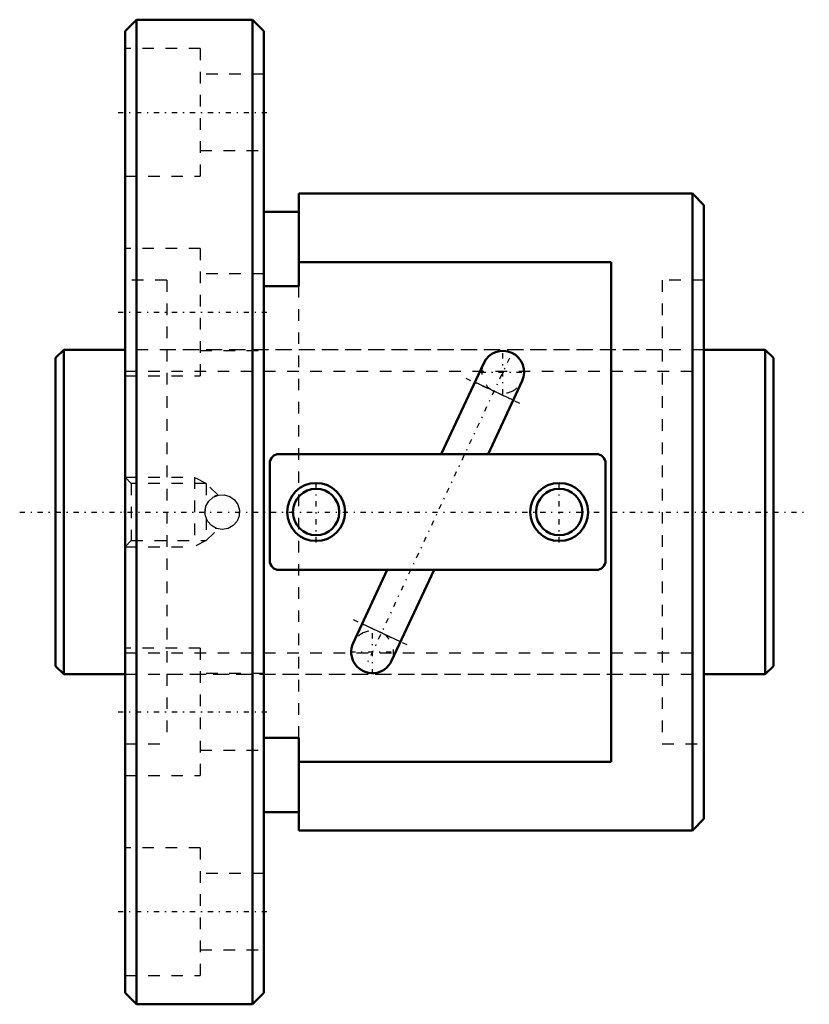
# Model space of a CAD drawing. Header units: millimetres. Extents: x -3.1 to 65.1, y -42.5 to 42.5.
import ezdxf

# ---------------------------------------------------------------- set-up
doc = ezdxf.new("R2010")
doc.units = ezdxf.units.MM
doc.linetypes.add('Center', pattern=[1.5, 0.45, -0.5, 0.05, -0.5])
doc.linetypes.add('Dashed', pattern=[2, 1, -1])
for name, color, linetype, lineweight in [('2d ConnectionPoints', 7, 'Continuous', 50), ('AM_0', 7, 'Continuous', 50), ('AM_4', 3, 'Continuous', 25), ('AM_5', 3, 'Continuous', 25), ('AM_7', 7, 'Center', 25), ('AM_9', 6, 'Dashed', 25)]:
    doc.layers.add(name, color=color, linetype=linetype, lineweight=lineweight)

# ---------------------------------------------------------------- blocks, each defined once
blk = doc.blocks.new('1_BNF_2806_2_5RR_Nut_0_in_BNF2806V_2_5RRG1_62LC0_000_rev_0')
at = {"layer": 'AM_0'}
for p, q in [((7, 42.5), (6, 41.5)), ((17, 42.5), (7, 42.5)), ((7, 42.5), (7, -42.5)), ((18, 41.5), (17, 42.5)), ((17, 42.5), (17, -42.5)), ((6, 41.5), (6, -41.5)), ((18, 41.5), (18, -41.5)), ((21, 27.5), (21, 19.496)), ((55, 27.5), (21, 27.5)), ((56, 26.5), (55, 27.5)), ((55, 27.5), (55, -27.5)), ((56, 26.5), (56, -26.5)), ((21, 25.9), (18, 25.9)), ((48, 21.577), (21, 21.577)), ((48, -21.577), (48, 21.577)), ((21, 19.496), (18, 19.496)), ((36.974, 12.858), (33.31, 5)), ((37.353, 5), (40.296, 11.31)), ((46.7, 5), (19.3, 5)), ((18.5, 4.2), (18.5, -4.2)), ((47.5, -4.2), (47.5, 4.2)), ((19.3, -5), (46.7, -5)), ((28.647, -5), (25.704, -11.31)), ((29.026, -12.858), (32.69, -5)), ((18, -19.496), (21, -19.496)), ((21, -19.496), (21, -27.5)), ((21, -21.577), (48, -21.577)), ((18, -25.9), (21, -25.9)), ((55, -27.5), (56, -26.5)), ((21, -27.5), (55, -27.5)), ((6, -41.5), (7, -42.5)), ((17, -42.5), (18, -41.5)), ((7, -42.5), (17, -42.5))]:
    blk.add_line(p, q, dxfattribs=at)
for centre, radius in [((22.5, 0), 2.5), ((22.5, 0), 2), ((43.5, 0), 2.5), ((43.5, 0), 2)]:
    blk.add_circle(centre, radius, dxfattribs=at)
for centre, radius, start, end in [((38.635, 12.084), 1.832, 335, 155), ((19.3, 4.2), 0.8, 90, 180), ((46.7, 4.2), 0.8, 360, 90), ((19.3, -4.2), 0.8, 180, 270), ((46.7, -4.2), 0.8, 270, 0), ((27.365, -12.084), 1.832, 155, 335)]:
    blk.add_arc(centre, radius, start, end, dxfattribs=at)
at = {"layer": 'AM_4'}
for p, q in [((39.521, 9.648), (36.199, 11.197)), ((29.801, -11.197), (26.479, -9.648))]:
    blk.add_line(p, q, dxfattribs=at)
at = {"layer": 'AM_5', "linetype": 'Dashed'}
for p, q in [((6, 3), (12, 3)), ((13, 2.458), (12, 3)), ((12, 3), (12, -3)), ((13, -2.459), (12, -3)), ((6, -3), (12, -3))]:
    blk.add_line(p, q, dxfattribs=at)
at = {"layer": 'AM_7'}
for p, q in [((5.4, 34.5), (18.6, 34.5)), ((5.4, 17.25), (18.6, 17.25)), ((38.635, 10.16), (38.635, 14.008)), ((39.198, 13.292), (26.802, -13.292)), ((36.711, 12.084), (40.559, 12.084)), ((35.433, 11.555), (40.288, 9.291)), ((22.5, -2.625), (22.5, 2.625)), ((43.5, -2.625), (43.5, 2.625)), ((25.712, -9.291), (30.567, -11.555)), ((27.365, -14.008), (27.365, -10.16)), ((25.441, -12.084), (29.289, -12.084)), ((5.4, -17.25), (18.6, -17.25)), ((5.4, -34.5), (18.6, -34.5))]:
    blk.add_line(p, q, dxfattribs=at)
at = {"layer": 'AM_9'}
for p, q in [((12.5, 40), (6, 40)), ((12.5, 40), (12.5, 29)), ((18, 37.8), (12.5, 37.8)), ((12.5, 31.2), (18, 31.2)), ((6, 29), (12.5, 29)), ((12.5, 22.75), (6, 22.75)), ((12.5, 22.75), (12.5, 11.75)), ((18, 20.55), (12.5, 20.55)), ((9.6, 20), (6, 20)), ((9.6, 20), (9.6, -20)), ((56, 20), (52.4, 20)), ((52.4, 20), (52.4, -20)), ((21, -19.496), (21, 19.496)), ((52.4, 14), (9.6, 14)), ((12.5, 13.95), (18, 13.95)), ((6, 11.75), (12.5, 11.75)), ((6.541, 2.458), (6, 3)), ((13, 2.458), (6.541, 2.458)), ((6.541, 2.458), (6.541, -2.459)), ((14.055, 1.461), (13, 2.458)), ((13, 2.458), (13, 0.539)), ((13, -0.539), (13, -2.459)), ((13, -2.459), (14.053, -1.463)), ((6, -3), (6.541, -2.459)), ((6.541, -2.459), (13, -2.459)), ((12.5, -11.75), (6, -11.75)), ((12.5, -11.75), (12.5, -22.75)), ((9.6, -14), (52.4, -14)), ((18, -13.95), (12.5, -13.95)), ((6, -20), (9.6, -20)), ((52.4, -20), (56, -20)), ((12.5, -20.55), (18, -20.55)), ((6, -22.75), (12.5, -22.75)), ((12.5, -29), (6, -29)), ((12.5, -29), (12.5, -40)), ((18, -31.2), (12.5, -31.2)), ((12.5, -37.8), (18, -37.8)), ((6, -40), (12.5, -40))]:
    blk.add_line(p, q, dxfattribs=at)
for points in [[(12.9, 0), (12.984, 0.495), (13.226, 0.934), (13.601, 1.27), (14.067, 1.463), (14.57, 1.49), (15.051, 1.352), (15.46, 1.062), (15.751, 0.651), (15.891, 0.166), (15.862, -0.335), (15.67, -0.798), (15.336, -1.172), (14.894, -1.416), (14.397, -1.5), (13.903, -1.415), (13.465, -1.173), (13.13, -0.798), (12.937, -0.331), (12.9, 0)], [(14.013, 1.449), (13.934, 1.426), (13.886, 1.409)], [(14.056, 1.46), (14.055, 1.46), (14.018, 1.451), (14.013, 1.449)]]:
    blk.add_lwpolyline(points, dxfattribs=at)
for centre, radius, start, end in [((38.635, 12.084), 1.832, 155, 335), ((14.4, 0), 1.5, 110.03023, 118.9862), ((14.4, 0), 1.5, 163.74504, 185.2462), ((14.4, 0), 1.5, 245.73566, 249.96977), ((27.365, -12.084), 1.832, 335, 155)]:
    blk.add_arc(centre, radius, start, end, dxfattribs=at)
blk = doc.blocks.new('2_BNF_2806_2_5RR000_Shaft_0_in_BNF2806V_2_5RRG1_62LC0_000_rev_0')
at = {"layer": 'AM_0'}
for p, q in [((0.7, 14), (0, 13.3)), ((6, 14), (0.7, 14)), ((0.7, 14), (0.7, -14)), ((61.3, 14), (56, 14)), ((62, 13.3), (61.3, 14)), ((61.3, 14), (61.3, -14)), ((0, 13.3), (0, -13.3)), ((62, 13.3), (62, -13.3)), ((0, -13.3), (0.7, -14)), ((61.3, -14), (62, -13.3)), ((0.7, -14), (6, -14)), ((56, -14), (61.3, -14))]:
    blk.add_line(p, q, dxfattribs=at)
at = {"layer": 'AM_5', "linetype": 'Dashed'}
for p, q in [((6, 12.1595), (56, 12.1595)), ((6, -12.1595), (56, -12.1595))]:
    blk.add_line(p, q, dxfattribs=at)
at = {"layer": 'AM_7'}
blk.add_line((-3.1, 0), (65.1, 0), dxfattribs=at)
at = {"layer": 'AM_9'}
for p, q in [((56, 14), (6, 14)), ((6, -14), (56, -14))]:
    blk.add_line(p, q, dxfattribs=at)

msp = doc.modelspace()

# ---------------------------------------------------------------- linework, layer by layer
at = {"layer": '2d ConnectionPoints'}
for p in [(0, 0), (6, 0)]:
    msp.add_point(p, dxfattribs=at)

# ---------------------------------------------------------------- block references
for name in ['1_BNF_2806_2_5RR_Nut_0_in_BNF2806V_2_5RRG1_62LC0_000_rev_0', '2_BNF_2806_2_5RR000_Shaft_0_in_BNF2806V_2_5RRG1_62LC0_000_rev_0']:
    msp.add_blockref(name, (0, 0))

doc.saveas('drawing.dxf')
